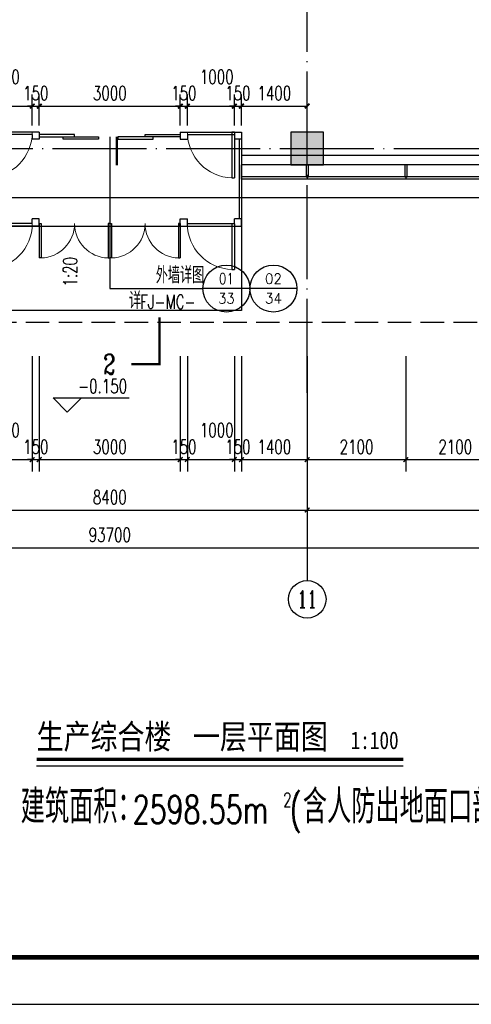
# Model space of a CAD drawing. Extents: x 797781 to 1255204, y 21234 to 1024248.
# Tile 144 of 256: x 940791 to 950399, y 163355 to 184323. Entities that reach past the tile are written whole.
import ezdxf
from ezdxf.enums import TextEntityAlignment as Align

# ---------------------------------------------------------------- set-up
doc = ezdxf.new("R2010")
doc.units = 0
doc.header["$LTSCALE"] = 1000
doc.header["$MEASUREMENT"] = 0
doc.linetypes.add('230303生产综合楼-平面图_t8$0$DASH', pattern=[0.35, 0.25, -0.1])
doc.linetypes.add('230303生产综合楼-平面图_t8$0$DOTE', pattern=[2.42, 2, -0.2, 0.02, -0.2])
for name, color, linetype in [('230303生产综合楼-平面图_t8$0$3T_WOOD', 21, 'Continuous'), ('230303生产综合楼-平面图_t8$0$AXIS', 3, 'Continuous'), ('230303生产综合楼-平面图_t8$0$AXIS_TEXT', 7, 'Continuous'), ('230303生产综合楼-平面图_t8$0$COLUMN', 40, 'Continuous'), ('230303生产综合楼-平面图_t8$0$CURTWALL', 4, 'Continuous'), ('230303生产综合楼-平面图_t8$0$DIM_ELEV', 3, 'Continuous'), ('230303生产综合楼-平面图_t8$0$DIM_IDEN', 3, 'Continuous'), ('230303生产综合楼-平面图_t8$0$DIM_SYMB', 3, 'Continuous'), ('230303生产综合楼-平面图_t8$0$DOTE', 1, '230303生产综合楼-平面图_t8$0$DOTE'), ('230303生产综合楼-平面图_t8$0$PUB_HATCH', 8, 'Continuous'), ('230303生产综合楼-平面图_t8$0$PUB_TEXT', 7, 'Continuous'), ('230303生产综合楼-平面图_t8$0$PUB_TITLE', 4, 'Continuous'), ('230303生产综合楼-平面图_t8$0$WINDOW', 4, 'Continuous'), ('230303生产综合楼-平面图_t8$0$轮廓', 2, 'Continuous'), ('AXIS_TEXT', 7, 'Continuous'), ('DIM_SYMB', 3, 'Continuous'), ('PUB_DIM', 3, 'Continuous'), ('PUB_HATCH', 8, 'Continuous'), ('PUB_TEXT', 7, 'Continuous'), ('STAIR', 2, 'Continuous')]:
    doc.layers.add(name, color=color, linetype=linetype)
doc.styles.add('230303生产综合楼-平面图_t8$0$-黑体', font='simhei.ttf', dxfattribs={"width": 0.8})
doc.styles.add('230303生产综合楼-平面图_t8$0$_TCH_AXIS', font='COMPLEX', dxfattribs={"bigfont": 'GBCBIG'})
doc.styles.add('230303生产综合楼-平面图_t8$0$_TCH_DIM', font='SIMPLEX', dxfattribs={"bigfont": 'GBCBIG'})
doc.styles.add('230303生产综合楼-平面图_T8$0$_TCH_DIM_T3', font='SIMPLEX', dxfattribs={"width": 0.705882, "bigfont": 'GBCBIG'})
doc.styles.add('230303生产综合楼-平面图_t8$0$_TCH_LABEL', font='COMPLEX', dxfattribs={"bigfont": 'GBCBIG'})
doc.styles.add('_TCH_DIM', font='SIMPLEX', dxfattribs={"bigfont": 'GBCBIG'})
doc.styles.add('_TCH_DIM_T3', font='SIMPLEX', dxfattribs={"width": 0.705882, "bigfont": 'GBCBIG'})
doc.styles.add('COMPLEX', font='COMPLEX')
doc.dimstyles.new('230303生产综合楼-平面图_T8$0$_TCH_ARCH&&100', dxfattribs={"dimtxt": 297.5, "dimasz": 100, "dimexe": 250, "dimexo": 300, "dimgap": 126.25, "dimtad": 1, "dimdec": 0, "dimzin": 0, "dimdsep": 46, "dimtxsty": '230303生产综合楼-平面图_T8$0$_TCH_DIM_T3', "dimblk": '230303生产综合楼-平面图_t8$0$_ArchTick', "dimcen": 0.09, "dimclrt": 7, "dimazin": 2, "dimtfac": 1, "dimtdec": 0, "dimtix": 1, "dimtmove": 2, "dimatfit": 3, "dimfxl": 1, "dimtolj": 1, "dimtzin": 0, "dimarcsym": 0})
doc.dimstyles.new('_TCH_ARCH&&100', dxfattribs={"dimtxt": 297.5, "dimasz": 100, "dimexe": 250, "dimexo": 300, "dimgap": 126.25, "dimtad": 1, "dimdec": 0, "dimzin": 0, "dimdsep": 46, "dimtxsty": '_TCH_DIM_T3', "dimblk": 'ARCHTICK', "dimcen": 0.09, "dimclrt": 7, "dimazin": 2, "dimtfac": 1, "dimtdec": 0, "dimtix": 1, "dimtmove": 2, "dimatfit": 3, "dimfxl": 1, "dimtolj": 1, "dimtzin": 0, "dimarcsym": 0})

# ---------------------------------------------------------------- blocks, each defined once
blk = doc.blocks.new('230303生产综合楼-平面图_t8$0$1WZST')
at = {"layer": '230303生产综合楼-平面图_t8$0$3T_WOOD'}
for points in [[(936357, -19196), (936407, -19196), (936407, -18946), (936357, -18946)], [(938457, -19196), (938507, -19196), (938507, -18946), (938457, -18946)]]:
    blk.add_lwpolyline(points, close=True, dxfattribs=at)
for points in [[(936382, -19196), (936382, -19246)], [(938482, -19196), (938482, -19246)]]:
    blk.add_lwpolyline(points, dxfattribs=at)
blk = doc.blocks.new('230303生产综合楼-平面图_t8$0$$DorLib2D$00000002')
for p, q in [((-0.5, 0), (-0.5, 0.4875)), ((-0.475, 0.4875), (-0.5, 0.4875)), ((-0.475, 0), (-0.475, 0.4875)), ((0.475, 0), (0.475, 0.4875)), ((0.475, 0.4875), (0.5, 0.4875)), ((0.5, 0), (0.5, 0.4875)), ((-0.5, 0), (-0.475, 0)), ((0.5, 0), (0.475, 0))]:
    blk.add_line(p, q)
at = {"lineweight": 13}
for centre, start, end in [((-0.4875, 0), 0, 88.53072), ((0.4875, 0), 91.46928, 180)]:
    blk.add_arc(centre, 0.4875, start, end, dxfattribs=at)
blk = doc.blocks.new('230303生产综合楼-平面图_t8$0$4321fgdt43256432')
for p, q in [((749562, 142921, 0), (749524, 142921, 0)), ((749524, 142921, 0), (749524, 142190, 0)), ((749562, 142921, 0), (749562, 142190, 0)), ((749524, 142190, 0), (749562, 142190, 0))]:
    blk.add_line(p, q)
at = {"lineweight": 13}
blk.add_arc((749543, 142921, 0), 731, 180, 268.5307, dxfattribs=at)
blk = doc.blocks.new('230303生产综合楼-平面图_t8$0$A$C6AEF3F5C')
for p, q in [((1400, 350, 0), (1400, -1650, 0)), ((2700, 350, 0), (1400, 350, 0)), ((1400, 350, 0), (1400, 200, 0)), ((2550, 300, 0), (1550, 300, 0)), ((1550, 300, 0), (1550, 200, 0)), ((2550, 300, 0), (2550, 200, 0)), ((2700, 350, 0), (2700, 200, 0)), ((5700, 350, 0), (7000, 350, 0)), ((5700, 350, 0), (5700, 200, 0)), ((5850, 300, 0), (6850, 300, 0)), ((5850, 300, 0), (5850, 200, 0)), ((6850, 300, 0), (6850, 200, 0)), ((7000, 350, 0), (7000, -1650, 0)), ((7000, 350, 0), (7000, 200, 0)), ((1400, 200, 0), (1550, 200, 0)), ((1450, 200, 0), (1450, -1500, 0)), ((2700, 200, 0), (2550, 200, 0)), ((5700, 200, 0), (5850, 200, 0)), ((7000, 200, 0), (6850, 200, 0)), ((6950, 200, 0), (6950, -1500, 0)), ((1400, -650, 0), (1400, -350, 0)), ((1400, -350, 0), (1400, -650, 0)), ((7000, -650, 0), (7000, -350, 0)), ((7000, -350, 0), (7000, -650, 0)), ((1400, -1650, 0), (1400, -1500, 0)), ((1400, -1500, 0), (1550, -1500, 0)), ((2700, -1650, 0), (1400, -1650, 0)), ((1550, -1600, 0), (1550, -1500, 0)), ((2550, -1600, 0), (1550, -1600, 0)), ((2700, -1500, 0), (2550, -1500, 0)), ((2550, -1600, 0), (2550, -1500, 0)), ((2700, -1650, 0), (2700, -1500, 0)), ((5700, -1650, 0), (5700, -1500, 0)), ((5700, -1500, 0), (5850, -1500, 0)), ((5700, -1650, 0), (7000, -1650, 0)), ((5850, -1650, 0), (5850, -1500, 0)), ((5850, -1600, 0), (6850, -1600, 0)), ((7000, -1500, 0), (6850, -1500, 0)), ((6850, -1600, 0), (6850, -1500, 0)), ((7000, -1650, 0), (7000, -1500, 0))]:
    blk.add_line(p, q)
at = {"elevation": 0}
for points in [[(3450, 300), (2700, 300), (2700, 250), (3450, 250)], [(3961, 200), (3211, 200), (3211, 250), (3961, 250)], [(4373, 200), (5123, 200), (5123, 250), (4373, 250)], [(4950, 300), (5700, 300), (5700, 250), (4950, 250)]]:
    blk.add_lwpolyline(points, close=True, dxfattribs=at)
at = {"yscale": 1.333333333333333, "zscale": 1.333333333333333}
for p, xscale in [((1000966, -190212, 0), -1.333333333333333), ((-992566, -190212, 0), 1.333333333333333), ((1000966, -192162, 0), -1.333333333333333), ((-992566, -192162, 0), 1.333333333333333)]:
    blk.add_blockref('230303生产综合楼-平面图_t8$0$4321fgdt43256432', p, dxfattribs=dict(at, xscale=xscale))
at = {"yscale": 1500, "zscale": 1500}
for p, xscale, rotation in [((3450, -1600, 0), 1500, 180.0000000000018), ((4950, -1600, 0), -1500, 180)]:
    blk.add_blockref('230303生产综合楼-平面图_t8$0$$DorLib2D$00000002', p, dxfattribs=dict(at, xscale=xscale, rotation=rotation))
blk = doc.blocks.new('_ArchTick')
at = {"color": 0, "linetype": 'ByBlock', "const_width": 0.4}
blk.add_lwpolyline([(-0.5, -0.5), (0.5, 0.5)], dxfattribs=at)
blk = doc.blocks.new('*D1068')
at = {"layer": 'Defpoints', "color": 0, "transparency": 16777216}
for p in [(941058, 182483), (940058, 181769), (941058, 181769)]:
    blk.add_point(p, dxfattribs=at)
at = {"layer": 'PUB_DIM', "color": 0, "lineweight": -2, "transparency": 16777216}
for p, q in [((940058, 182069), (940058, 182733)), ((941058, 182069), (941058, 182733)), ((940058, 182483), (941058, 182483))]:
    blk.add_line(p, q, dxfattribs=at)
at = {"layer": 'PUB_DIM', "color": 0, "lineweight": -2, "transparency": 16777216, "xscale": 100, "yscale": 100, "zscale": 100, "rotation": 180}
blk.add_blockref('_ArchTick', (940058, 182483), dxfattribs=at)
at = {"layer": 'PUB_DIM', "color": 0, "lineweight": -2, "transparency": 16777216, "xscale": 100, "yscale": 100, "zscale": 100}
blk.add_blockref('_ArchTick', (941058, 182483), dxfattribs=at)
at = {"layer": 'PUB_DIM', "color": 7, "transparency": 16777216, "insert": (940433, 183108), "char_height": 297.5, "attachment_point": 5, "style": '_TCH_DIM_T3'}
blk.add_mtext('\\A1;1000', dxfattribs=at)
blk = doc.blocks.new('*D1069')
at = {"layer": 'Defpoints', "color": 0, "transparency": 16777216}
for p in [(941208, 182483), (941058, 181769), (941208, 181769)]:
    blk.add_point(p, dxfattribs=at)
at = {"layer": 'PUB_DIM', "color": 0, "lineweight": -2, "transparency": 16777216}
for p, q in [((941058, 182069), (941058, 182733)), ((941208, 182069), (941208, 182733)), ((941058, 182483), (940958, 182483)), ((941058, 182483), (941208, 182483)), ((941208, 182483), (941308, 182483))]:
    blk.add_line(p, q, dxfattribs=at)
at = {"layer": 'PUB_DIM', "color": 0, "lineweight": -2, "transparency": 16777216, "xscale": 100, "yscale": 100, "zscale": 100}
blk.add_blockref('_ArchTick', (941058, 182483), dxfattribs=at)
at = {"layer": 'PUB_DIM', "color": 0, "lineweight": -2, "transparency": 16777216, "xscale": 100, "yscale": 100, "zscale": 100, "rotation": 180}
blk.add_blockref('_ArchTick', (941208, 182483), dxfattribs=at)
at = {"layer": 'PUB_DIM', "color": 7, "transparency": 16777216, "insert": (941133, 182758), "char_height": 297.5, "attachment_point": 5, "style": '_TCH_DIM_T3'}
blk.add_mtext('\\A1;150', dxfattribs=at)
blk = doc.blocks.new('*D1070')
at = {"layer": 'Defpoints', "color": 0, "transparency": 16777216}
for p in [(944208, 182483), (941208, 181769), (944208, 181769)]:
    blk.add_point(p, dxfattribs=at)
at = {"layer": 'PUB_DIM', "color": 0, "lineweight": -2, "transparency": 16777216}
for p, q in [((941208, 182069), (941208, 182733)), ((944208, 182069), (944208, 182733)), ((941208, 182483), (944208, 182483))]:
    blk.add_line(p, q, dxfattribs=at)
at = {"layer": 'PUB_DIM', "color": 0, "lineweight": -2, "transparency": 16777216, "xscale": 100, "yscale": 100, "zscale": 100, "rotation": 180}
blk.add_blockref('_ArchTick', (941208, 182483), dxfattribs=at)
at = {"layer": 'PUB_DIM', "color": 0, "lineweight": -2, "transparency": 16777216, "xscale": 100, "yscale": 100, "zscale": 100}
blk.add_blockref('_ArchTick', (944208, 182483), dxfattribs=at)
at = {"layer": 'PUB_DIM', "color": 7, "transparency": 16777216, "insert": (942708, 182758), "char_height": 297.5, "attachment_point": 5, "style": '_TCH_DIM_T3'}
blk.add_mtext('\\A1;3000', dxfattribs=at)
blk = doc.blocks.new('*D1071')
at = {"layer": 'Defpoints', "color": 0, "transparency": 16777216}
for p in [(944358, 182483), (944208, 181769), (944358, 181769)]:
    blk.add_point(p, dxfattribs=at)
at = {"layer": 'PUB_DIM', "color": 0, "lineweight": -2, "transparency": 16777216}
for p, q in [((944208, 182069), (944208, 182733)), ((944358, 182069), (944358, 182733)), ((944208, 182483), (944108, 182483)), ((944208, 182483), (944358, 182483)), ((944358, 182483), (944458, 182483))]:
    blk.add_line(p, q, dxfattribs=at)
at = {"layer": 'PUB_DIM', "color": 0, "lineweight": -2, "transparency": 16777216, "xscale": 100, "yscale": 100, "zscale": 100}
blk.add_blockref('_ArchTick', (944208, 182483), dxfattribs=at)
at = {"layer": 'PUB_DIM', "color": 0, "lineweight": -2, "transparency": 16777216, "xscale": 100, "yscale": 100, "zscale": 100, "rotation": 180}
blk.add_blockref('_ArchTick', (944358, 182483), dxfattribs=at)
at = {"layer": 'PUB_DIM', "color": 7, "transparency": 16777216, "insert": (944283, 182758), "char_height": 297.5, "attachment_point": 5, "style": '_TCH_DIM_T3'}
blk.add_mtext('\\A1;150', dxfattribs=at)
blk = doc.blocks.new('*D1072')
at = {"layer": 'Defpoints', "color": 0, "transparency": 16777216}
for p in [(945358, 182483), (944358, 181769), (945358, 181769)]:
    blk.add_point(p, dxfattribs=at)
at = {"layer": 'PUB_DIM', "color": 0, "lineweight": -2, "transparency": 16777216}
for p, q in [((944358, 182069), (944358, 182733)), ((945358, 182069), (945358, 182733)), ((944358, 182483), (945358, 182483))]:
    blk.add_line(p, q, dxfattribs=at)
at = {"layer": 'PUB_DIM', "color": 0, "lineweight": -2, "transparency": 16777216, "xscale": 100, "yscale": 100, "zscale": 100, "rotation": 180}
blk.add_blockref('_ArchTick', (944358, 182483), dxfattribs=at)
at = {"layer": 'PUB_DIM', "color": 0, "lineweight": -2, "transparency": 16777216, "xscale": 100, "yscale": 100, "zscale": 100}
blk.add_blockref('_ArchTick', (945358, 182483), dxfattribs=at)
at = {"layer": 'PUB_DIM', "color": 7, "transparency": 16777216, "insert": (944983, 183108), "char_height": 297.5, "attachment_point": 5, "style": '_TCH_DIM_T3'}
blk.add_mtext('\\A1;1000', dxfattribs=at)
blk = doc.blocks.new('*D1073')
at = {"layer": 'Defpoints', "color": 0, "transparency": 16777216}
for p in [(945508, 182483), (945358, 181769), (945508, 181769)]:
    blk.add_point(p, dxfattribs=at)
at = {"layer": 'PUB_DIM', "color": 0, "lineweight": -2, "transparency": 16777216}
for p, q in [((945358, 182069), (945358, 182733)), ((945508, 182069), (945508, 182733)), ((945358, 182483), (945258, 182483)), ((945358, 182483), (945508, 182483)), ((945508, 182483), (945608, 182483))]:
    blk.add_line(p, q, dxfattribs=at)
at = {"layer": 'PUB_DIM', "color": 0, "lineweight": -2, "transparency": 16777216, "xscale": 100, "yscale": 100, "zscale": 100}
blk.add_blockref('_ArchTick', (945358, 182483), dxfattribs=at)
at = {"layer": 'PUB_DIM', "color": 0, "lineweight": -2, "transparency": 16777216, "xscale": 100, "yscale": 100, "zscale": 100, "rotation": 180}
blk.add_blockref('_ArchTick', (945508, 182483), dxfattribs=at)
at = {"layer": 'PUB_DIM', "color": 7, "transparency": 16777216, "insert": (945433, 182758), "char_height": 297.5, "attachment_point": 5, "style": '_TCH_DIM_T3'}
blk.add_mtext('\\A1;150', dxfattribs=at)
blk = doc.blocks.new('*D1074')
at = {"layer": 'Defpoints', "color": 0, "transparency": 16777216}
for p in [(946908, 182483), (945508, 181769), (946908, 181769)]:
    blk.add_point(p, dxfattribs=at)
at = {"layer": 'PUB_DIM', "color": 0, "lineweight": -2, "transparency": 16777216}
for p, q in [((945508, 182069), (945508, 182733)), ((946908, 182069), (946908, 182733)), ((945508, 182483), (946908, 182483))]:
    blk.add_line(p, q, dxfattribs=at)
at = {"layer": 'PUB_DIM', "color": 0, "lineweight": -2, "transparency": 16777216, "xscale": 100, "yscale": 100, "zscale": 100, "rotation": 180}
blk.add_blockref('_ArchTick', (945508, 182483), dxfattribs=at)
at = {"layer": 'PUB_DIM', "color": 0, "lineweight": -2, "transparency": 16777216, "xscale": 100, "yscale": 100, "zscale": 100}
blk.add_blockref('_ArchTick', (946908, 182483), dxfattribs=at)
at = {"layer": 'PUB_DIM', "color": 7, "transparency": 16777216, "insert": (946208, 182758), "char_height": 297.5, "attachment_point": 5, "style": '_TCH_DIM_T3'}
blk.add_mtext('\\A1;1400', dxfattribs=at)
blk = doc.blocks.new('230303生产综合楼-平面图_t8$0$_ArchTick')
at = {"color": 0, "linetype": 'ByBlock', "const_width": 0.3}
blk.add_lwpolyline([(-0.5, -0.5), (0.5, 0.5)], dxfattribs=at)
blk = doc.blocks.new('*D1473')
at = {"layer": '230303生产综合楼-平面图_t8$0$AXIS', "color": 0, "lineweight": -2, "transparency": 16777216}
for p, q in [((940058, 177154), (940058, 174704)), ((941058, 177154), (941058, 174704)), ((940058, 174954), (941058, 174954))]:
    blk.add_line(p, q, dxfattribs=at)
at = {"layer": 'Defpoints', "color": 0, "transparency": 16777216}
for p in [(940058, 177454), (941058, 177454), (941058, 174954)]:
    blk.add_point(p, dxfattribs=at)
at = {"layer": '230303生产综合楼-平面图_t8$0$AXIS', "color": 0, "lineweight": -2, "transparency": 16777216, "xscale": 100, "yscale": 100, "zscale": 100, "rotation": 180}
blk.add_blockref('230303生产综合楼-平面图_t8$0$_ArchTick', (940058, 174954), dxfattribs=at)
at = {"layer": '230303生产综合楼-平面图_t8$0$AXIS', "color": 0, "lineweight": -2, "transparency": 16777216, "xscale": 100, "yscale": 100, "zscale": 100}
blk.add_blockref('230303生产综合楼-平面图_t8$0$_ArchTick', (941058, 174954), dxfattribs=at)
at = {"layer": '230303生产综合楼-平面图_t8$0$AXIS', "color": 7, "transparency": 16777216, "insert": (940433, 175579), "char_height": 297.5, "attachment_point": 5, "style": '230303生产综合楼-平面图_T8$0$_TCH_DIM_T3'}
blk.add_mtext('\\A1;1000', dxfattribs=at)
blk = doc.blocks.new('*D1474')
at = {"layer": '230303生产综合楼-平面图_t8$0$AXIS', "color": 0, "lineweight": -2, "transparency": 16777216}
for p, q in [((941058, 177154), (941058, 174704)), ((941208, 177154), (941208, 174704)), ((941058, 174954), (940958, 174954)), ((941058, 174954), (941208, 174954)), ((941208, 174954), (941308, 174954))]:
    blk.add_line(p, q, dxfattribs=at)
at = {"layer": 'Defpoints', "color": 0, "transparency": 16777216}
for p in [(941058, 177454), (941208, 177454), (941208, 174954)]:
    blk.add_point(p, dxfattribs=at)
at = {"layer": '230303生产综合楼-平面图_t8$0$AXIS', "color": 0, "lineweight": -2, "transparency": 16777216, "xscale": 100, "yscale": 100, "zscale": 100}
blk.add_blockref('230303生产综合楼-平面图_t8$0$_ArchTick', (941058, 174954), dxfattribs=at)
at = {"layer": '230303生产综合楼-平面图_t8$0$AXIS', "color": 0, "lineweight": -2, "transparency": 16777216, "xscale": 100, "yscale": 100, "zscale": 100, "rotation": 180}
blk.add_blockref('230303生产综合楼-平面图_t8$0$_ArchTick', (941208, 174954), dxfattribs=at)
at = {"layer": '230303生产综合楼-平面图_t8$0$AXIS', "color": 7, "transparency": 16777216, "insert": (941133, 175229), "char_height": 297.5, "attachment_point": 5, "style": '230303生产综合楼-平面图_T8$0$_TCH_DIM_T3'}
blk.add_mtext('\\A1;150', dxfattribs=at)
blk = doc.blocks.new('*D1475')
at = {"layer": '230303生产综合楼-平面图_t8$0$AXIS', "color": 0, "lineweight": -2, "transparency": 16777216}
for p, q in [((941208, 177154), (941208, 174704)), ((944208, 177154), (944208, 174704)), ((941208, 174954), (944208, 174954))]:
    blk.add_line(p, q, dxfattribs=at)
at = {"layer": 'Defpoints', "color": 0, "transparency": 16777216}
for p in [(941208, 177454), (944208, 177454), (944208, 174954)]:
    blk.add_point(p, dxfattribs=at)
at = {"layer": '230303生产综合楼-平面图_t8$0$AXIS', "color": 0, "lineweight": -2, "transparency": 16777216, "xscale": 100, "yscale": 100, "zscale": 100, "rotation": 180}
blk.add_blockref('230303生产综合楼-平面图_t8$0$_ArchTick', (941208, 174954), dxfattribs=at)
at = {"layer": '230303生产综合楼-平面图_t8$0$AXIS', "color": 0, "lineweight": -2, "transparency": 16777216, "xscale": 100, "yscale": 100, "zscale": 100}
blk.add_blockref('230303生产综合楼-平面图_t8$0$_ArchTick', (944208, 174954), dxfattribs=at)
at = {"layer": '230303生产综合楼-平面图_t8$0$AXIS', "color": 7, "transparency": 16777216, "insert": (942708, 175229), "char_height": 297.5, "attachment_point": 5, "style": '230303生产综合楼-平面图_T8$0$_TCH_DIM_T3'}
blk.add_mtext('\\A1;3000', dxfattribs=at)
blk = doc.blocks.new('*D1476')
at = {"layer": '230303生产综合楼-平面图_t8$0$AXIS', "color": 0, "lineweight": -2, "transparency": 16777216}
for p, q in [((944208, 177154), (944208, 174704)), ((944358, 177154), (944358, 174704)), ((944208, 174954), (944108, 174954)), ((944208, 174954), (944358, 174954)), ((944358, 174954), (944458, 174954))]:
    blk.add_line(p, q, dxfattribs=at)
at = {"layer": 'Defpoints', "color": 0, "transparency": 16777216}
for p in [(944208, 177454), (944358, 177454), (944358, 174954)]:
    blk.add_point(p, dxfattribs=at)
at = {"layer": '230303生产综合楼-平面图_t8$0$AXIS', "color": 0, "lineweight": -2, "transparency": 16777216, "xscale": 100, "yscale": 100, "zscale": 100}
blk.add_blockref('230303生产综合楼-平面图_t8$0$_ArchTick', (944208, 174954), dxfattribs=at)
at = {"layer": '230303生产综合楼-平面图_t8$0$AXIS', "color": 0, "lineweight": -2, "transparency": 16777216, "xscale": 100, "yscale": 100, "zscale": 100, "rotation": 180}
blk.add_blockref('230303生产综合楼-平面图_t8$0$_ArchTick', (944358, 174954), dxfattribs=at)
at = {"layer": '230303生产综合楼-平面图_t8$0$AXIS', "color": 7, "transparency": 16777216, "insert": (944283, 175229), "char_height": 297.5, "attachment_point": 5, "style": '230303生产综合楼-平面图_T8$0$_TCH_DIM_T3'}
blk.add_mtext('\\A1;150', dxfattribs=at)
blk = doc.blocks.new('*D1477')
at = {"layer": '230303生产综合楼-平面图_t8$0$AXIS', "color": 0, "lineweight": -2, "transparency": 16777216}
for p, q in [((944358, 177154), (944358, 174704)), ((945358, 177154), (945358, 174704)), ((944358, 174954), (945358, 174954))]:
    blk.add_line(p, q, dxfattribs=at)
at = {"layer": 'Defpoints', "color": 0, "transparency": 16777216}
for p in [(944358, 177454), (945358, 177454), (945358, 174954)]:
    blk.add_point(p, dxfattribs=at)
at = {"layer": '230303生产综合楼-平面图_t8$0$AXIS', "color": 0, "lineweight": -2, "transparency": 16777216, "xscale": 100, "yscale": 100, "zscale": 100, "rotation": 180}
blk.add_blockref('230303生产综合楼-平面图_t8$0$_ArchTick', (944358, 174954), dxfattribs=at)
at = {"layer": '230303生产综合楼-平面图_t8$0$AXIS', "color": 0, "lineweight": -2, "transparency": 16777216, "xscale": 100, "yscale": 100, "zscale": 100}
blk.add_blockref('230303生产综合楼-平面图_t8$0$_ArchTick', (945358, 174954), dxfattribs=at)
at = {"layer": '230303生产综合楼-平面图_t8$0$AXIS', "color": 7, "transparency": 16777216, "insert": (944983, 175579), "char_height": 297.5, "attachment_point": 5, "style": '230303生产综合楼-平面图_T8$0$_TCH_DIM_T3'}
blk.add_mtext('\\A1;1000', dxfattribs=at)
blk = doc.blocks.new('*D1478')
at = {"layer": '230303生产综合楼-平面图_t8$0$AXIS', "color": 0, "lineweight": -2, "transparency": 16777216}
for p, q in [((945358, 177154), (945358, 174704)), ((945508, 177154), (945508, 174704)), ((945358, 174954), (945258, 174954)), ((945358, 174954), (945508, 174954)), ((945508, 174954), (945608, 174954))]:
    blk.add_line(p, q, dxfattribs=at)
at = {"layer": 'Defpoints', "color": 0, "transparency": 16777216}
for p in [(945358, 177454), (945508, 177454), (945508, 174954)]:
    blk.add_point(p, dxfattribs=at)
at = {"layer": '230303生产综合楼-平面图_t8$0$AXIS', "color": 0, "lineweight": -2, "transparency": 16777216, "xscale": 100, "yscale": 100, "zscale": 100}
blk.add_blockref('230303生产综合楼-平面图_t8$0$_ArchTick', (945358, 174954), dxfattribs=at)
at = {"layer": '230303生产综合楼-平面图_t8$0$AXIS', "color": 0, "lineweight": -2, "transparency": 16777216, "xscale": 100, "yscale": 100, "zscale": 100, "rotation": 180}
blk.add_blockref('230303生产综合楼-平面图_t8$0$_ArchTick', (945508, 174954), dxfattribs=at)
at = {"layer": '230303生产综合楼-平面图_t8$0$AXIS', "color": 7, "transparency": 16777216, "insert": (945433, 175229), "char_height": 297.5, "attachment_point": 5, "style": '230303生产综合楼-平面图_T8$0$_TCH_DIM_T3'}
blk.add_mtext('\\A1;150', dxfattribs=at)
blk = doc.blocks.new('*D1479')
at = {"layer": '230303生产综合楼-平面图_t8$0$AXIS', "color": 0, "lineweight": -2, "transparency": 16777216}
for p, q in [((945508, 177154), (945508, 174704)), ((946908, 177154), (946908, 174704)), ((945508, 174954), (946908, 174954))]:
    blk.add_line(p, q, dxfattribs=at)
at = {"layer": 'Defpoints', "color": 0, "transparency": 16777216}
for p in [(945508, 177454), (946908, 177454), (946908, 174954)]:
    blk.add_point(p, dxfattribs=at)
at = {"layer": '230303生产综合楼-平面图_t8$0$AXIS', "color": 0, "lineweight": -2, "transparency": 16777216, "xscale": 100, "yscale": 100, "zscale": 100, "rotation": 180}
blk.add_blockref('230303生产综合楼-平面图_t8$0$_ArchTick', (945508, 174954), dxfattribs=at)
at = {"layer": '230303生产综合楼-平面图_t8$0$AXIS', "color": 0, "lineweight": -2, "transparency": 16777216, "xscale": 100, "yscale": 100, "zscale": 100}
blk.add_blockref('230303生产综合楼-平面图_t8$0$_ArchTick', (946908, 174954), dxfattribs=at)
at = {"layer": '230303生产综合楼-平面图_t8$0$AXIS', "color": 7, "transparency": 16777216, "insert": (946208, 175229), "char_height": 297.5, "attachment_point": 5, "style": '230303生产综合楼-平面图_T8$0$_TCH_DIM_T3'}
blk.add_mtext('\\A1;1400', dxfattribs=at)
blk = doc.blocks.new('*D1480')
at = {"layer": '230303生产综合楼-平面图_t8$0$AXIS', "color": 0, "lineweight": -2, "transparency": 16777216}
for p, q in [((946908, 177154), (946908, 174704)), ((949008, 177154), (949008, 174704)), ((946908, 174954), (949008, 174954))]:
    blk.add_line(p, q, dxfattribs=at)
at = {"layer": 'Defpoints', "color": 0, "transparency": 16777216}
for p in [(946908, 177454), (949008, 177454), (949008, 174954)]:
    blk.add_point(p, dxfattribs=at)
at = {"layer": '230303生产综合楼-平面图_t8$0$AXIS', "color": 0, "lineweight": -2, "transparency": 16777216, "xscale": 100, "yscale": 100, "zscale": 100, "rotation": 180}
blk.add_blockref('230303生产综合楼-平面图_t8$0$_ArchTick', (946908, 174954), dxfattribs=at)
at = {"layer": '230303生产综合楼-平面图_t8$0$AXIS', "color": 0, "lineweight": -2, "transparency": 16777216, "xscale": 100, "yscale": 100, "zscale": 100}
blk.add_blockref('230303生产综合楼-平面图_t8$0$_ArchTick', (949008, 174954), dxfattribs=at)
at = {"layer": '230303生产综合楼-平面图_t8$0$AXIS', "color": 7, "transparency": 16777216, "insert": (947958, 175229), "char_height": 297.5, "attachment_point": 5, "style": '230303生产综合楼-平面图_T8$0$_TCH_DIM_T3'}
blk.add_mtext('\\A1;2100', dxfattribs=at)
blk = doc.blocks.new('*D1481')
at = {"layer": '230303生产综合楼-平面图_t8$0$AXIS', "color": 0, "lineweight": -2, "transparency": 16777216}
for p, q in [((949008, 177154), (949008, 174704)), ((951108, 177154), (951108, 174704)), ((949008, 174954), (951108, 174954))]:
    blk.add_line(p, q, dxfattribs=at)
at = {"layer": 'Defpoints', "color": 0, "transparency": 16777216}
for p in [(949008, 177454), (951108, 177454), (951108, 174954)]:
    blk.add_point(p, dxfattribs=at)
at = {"layer": '230303生产综合楼-平面图_t8$0$AXIS', "color": 0, "lineweight": -2, "transparency": 16777216, "xscale": 100, "yscale": 100, "zscale": 100, "rotation": 180}
blk.add_blockref('230303生产综合楼-平面图_t8$0$_ArchTick', (949008, 174954), dxfattribs=at)
at = {"layer": '230303生产综合楼-平面图_t8$0$AXIS', "color": 0, "lineweight": -2, "transparency": 16777216, "xscale": 100, "yscale": 100, "zscale": 100}
blk.add_blockref('230303生产综合楼-平面图_t8$0$_ArchTick', (951108, 174954), dxfattribs=at)
at = {"layer": '230303生产综合楼-平面图_t8$0$AXIS', "color": 7, "transparency": 16777216, "insert": (950058, 175229), "char_height": 297.5, "attachment_point": 5, "style": '230303生产综合楼-平面图_T8$0$_TCH_DIM_T3'}
blk.add_mtext('\\A1;2100', dxfattribs=at)
blk = doc.blocks.new('*D1507')
at = {"layer": '230303生产综合楼-平面图_t8$0$AXIS', "color": 0, "lineweight": -2, "transparency": 16777216}
for p, q in [((938508, 176079), (938508, 173629)), ((946908, 176079), (946908, 173629)), ((938508, 173879), (946908, 173879))]:
    blk.add_line(p, q, dxfattribs=at)
at = {"layer": 'Defpoints', "color": 0, "transparency": 16777216}
for p in [(938508, 176379), (946908, 176379), (946908, 173879)]:
    blk.add_point(p, dxfattribs=at)
at = {"layer": '230303生产综合楼-平面图_t8$0$AXIS', "color": 0, "lineweight": -2, "transparency": 16777216, "xscale": 100, "yscale": 100, "zscale": 100, "rotation": 180}
blk.add_blockref('230303生产综合楼-平面图_t8$0$_ArchTick', (938508, 173879), dxfattribs=at)
at = {"layer": '230303生产综合楼-平面图_t8$0$AXIS', "color": 0, "lineweight": -2, "transparency": 16777216, "xscale": 100, "yscale": 100, "zscale": 100}
blk.add_blockref('230303生产综合楼-平面图_t8$0$_ArchTick', (946908, 173879), dxfattribs=at)
at = {"layer": '230303生产综合楼-平面图_t8$0$AXIS', "color": 7, "transparency": 16777216, "insert": (942708, 174154), "char_height": 297.5, "attachment_point": 5, "style": '230303生产综合楼-平面图_T8$0$_TCH_DIM_T3'}
blk.add_mtext('\\A1;8400', dxfattribs=at)
blk = doc.blocks.new('*D1508')
at = {"layer": '230303生产综合楼-平面图_t8$0$AXIS', "color": 0, "lineweight": -2, "transparency": 16777216}
for p, q in [((946908, 176079), (946908, 173629)), ((955308, 176079), (955308, 173629)), ((946908, 173879), (955308, 173879))]:
    blk.add_line(p, q, dxfattribs=at)
at = {"layer": 'Defpoints', "color": 0, "transparency": 16777216}
for p in [(946908, 176379), (955308, 176379), (955308, 173879)]:
    blk.add_point(p, dxfattribs=at)
at = {"layer": '230303生产综合楼-平面图_t8$0$AXIS', "color": 0, "lineweight": -2, "transparency": 16777216, "xscale": 100, "yscale": 100, "zscale": 100, "rotation": 180}
blk.add_blockref('230303生产综合楼-平面图_t8$0$_ArchTick', (946908, 173879), dxfattribs=at)
at = {"layer": '230303生产综合楼-平面图_t8$0$AXIS', "color": 0, "lineweight": -2, "transparency": 16777216, "xscale": 100, "yscale": 100, "zscale": 100}
blk.add_blockref('230303生产综合楼-平面图_t8$0$_ArchTick', (955308, 173879), dxfattribs=at)
at = {"layer": '230303生产综合楼-平面图_t8$0$AXIS', "color": 7, "transparency": 16777216, "insert": (951108, 174154), "char_height": 297.5, "attachment_point": 5, "style": '230303生产综合楼-平面图_T8$0$_TCH_DIM_T3'}
blk.add_mtext('\\A1;8400', dxfattribs=at)
blk = doc.blocks.new('*D1514')
at = {"layer": '230303生产综合楼-平面图_t8$0$AXIS', "color": 0, "lineweight": -2, "transparency": 16777216}
for p, q in [((895858, 176079), (895858, 172829)), ((989558, 176079), (989558, 172829)), ((895858, 173079), (989558, 173079))]:
    blk.add_line(p, q, dxfattribs=at)
at = {"layer": 'Defpoints', "color": 0, "transparency": 16777216}
for p in [(895858, 176379), (989558, 176379), (989558, 173079)]:
    blk.add_point(p, dxfattribs=at)
at = {"layer": '230303生产综合楼-平面图_t8$0$AXIS', "color": 0, "lineweight": -2, "transparency": 16777216, "xscale": 100, "yscale": 100, "zscale": 100, "rotation": 180}
blk.add_blockref('230303生产综合楼-平面图_t8$0$_ArchTick', (895858, 173079), dxfattribs=at)
at = {"layer": '230303生产综合楼-平面图_t8$0$AXIS', "color": 0, "lineweight": -2, "transparency": 16777216, "xscale": 100, "yscale": 100, "zscale": 100}
blk.add_blockref('230303生产综合楼-平面图_t8$0$_ArchTick', (989558, 173079), dxfattribs=at)
at = {"layer": '230303生产综合楼-平面图_t8$0$AXIS', "color": 7, "transparency": 16777216, "insert": (942708, 173354), "char_height": 297.5, "attachment_point": 5, "style": '230303生产综合楼-平面图_T8$0$_TCH_DIM_T3'}
blk.add_mtext('\\A1;93700', dxfattribs=at)
blk = doc.blocks.new('_AXISO')
blk.add_circle((0, 0), 0.5)
at = {"layer": 'AXIS_TEXT', "style": 'COMPLEX', "width": 1.041667}
blk.add_attdef('A', text='', height=0.56, dxfattribs=at).set_placement((-0.25, -0.28), (0.25, -0.28), align=Align.FIT)
blk = doc.blocks.new('_FZH')
blk.add_lwpolyline([(-0.5, -0.5), (0.5, -0.5), (0.5, 0.5), (-0.5, 0.5)], close=True)
at = {"layer": 'PUB_HATCH'}
blk.add_solid([(-0.5, -0.5), (0.5, -0.5), (-0.5, 0.5), (0.5, 0.5)], dxfattribs=at)

msp = doc.modelspace()

# ---------------------------------------------------------------- linework, layer by layer
at = {"layer": '230303生产综合楼-平面图_t8$0$AXIS'}
msp.add_line((946908, 176379.2), (946908, 172379.2), dxfattribs=at)
at = {"layer": '230303生产综合楼-平面图_t8$0$CURTWALL'}
for points in [[(989258, 187429.2), (989258, 178578.7), (963723.5, 181229.2), (945508, 181229.2)], [(967907, 180543.6), (963710.6, 180979.2), (945508, 180979.2)], [(967902.1, 180493.8), (963708, 180929.2), (945508, 180929.2)]]:
    msp.add_lwpolyline(points, dxfattribs=at)
at = {"layer": '230303生产综合楼-平面图_t8$0$DIM_ELEV'}
for p, q in [((941803.2, 175967), (941503.2, 176267)), ((941503.2, 176267), (943123.2, 176267)), ((941803.2, 175967), (942103.2, 176267))]:
    msp.add_line(p, q, dxfattribs=at)
at = {"layer": '230303生产综合楼-平面图_t8$0$DIM_IDEN'}
for p, q in [((942708, 181829.2), (942708, 178596.1)), ((942708, 178596.1), (944689.2, 178596.1)), ((945689.2, 178596.1), (944689.2, 178596.1)), ((946689.2, 178596.1), (945689.2, 178596.1))]:
    msp.add_line(p, q, dxfattribs=at)
at = {"layer": '230303生产综合楼-平面图_t8$0$DIM_IDEN', "const_width": 50}
msp.add_lwpolyline([(942858, 181829.2), (942858, 181218.7)], dxfattribs=at)
at = {"layer": '230303生产综合楼-平面图_t8$0$DIM_IDEN'}
for centre in [(945189.2, 178596.1), (946189.2, 178596.1)]:
    msp.add_circle(centre, 500, dxfattribs=at)
at = {"layer": '230303生产综合楼-平面图_t8$0$DIM_SYMB'}
for points, const_width in [([(943768.6, 177986), (943768.6, 176986), (943168.6, 176986)], 50), ([(941150.1, 168571.4), (948952.8, 168571.4)], 70)]:
    msp.add_lwpolyline(points, dxfattribs=dict(at, const_width=const_width))
msp.add_lwpolyline([(941150.1, 168431.4), (948952.8, 168431.4)], dxfattribs=at)
at = {"layer": '230303生产综合楼-平面图_t8$0$DOTE'}
for p, q in [((946908, 176379.2), (946908, 207979.2)), ((895508, 181579.2), (989908, 181579.2))]:
    msp.add_line(p, q, dxfattribs=at)
at = {"layer": '230303生产综合楼-平面图_t8$0$PUB_HATCH', "color": 8}
for points in [[(982608, 179470), (963733.9, 181429.2), (945508, 181429.2)], [(954658, 181429.2), (945508, 181429.2)]]:
    msp.add_lwpolyline(points, dxfattribs=at)
at = {"layer": '230303生产综合楼-平面图_t8$0$PUB_TITLE'}
msp.add_lwpolyline([(881593.5, 163355.1), (1007693.5, 163355.1), (1007693.5, 222755.1), (881593.5, 222755.1)], close=True, dxfattribs=at)
at = {"layer": '230303生产综合楼-平面图_t8$0$PUB_TITLE', "const_width": 100}
msp.add_lwpolyline([(884093.5, 164355.1), (1006693.5, 164355.1), (1006693.5, 221755.1), (884093.5, 221755.1)], close=True, dxfattribs=at)
at = {"layer": '230303生产综合楼-平面图_t8$0$轮廓', "linetype": '230303生产综合楼-平面图_t8$0$DASH', "ltscale": 2}
msp.add_lwpolyline([(895458, 180598.9), (921321.3, 177879.2), (989958, 177879.2)], dxfattribs=at)
at = {"layer": 'DIM_SYMB'}
msp.add_lwpolyline([(942120.2, 179289.5, 0, 0, 0), (942120.2, 178655.2, 80, 0, 0), (942120.2, 178355.2, 0, 0, 0)], format="xyseb", dxfattribs=at)
at = {"layer": 'PUB_HATCH'}
msp.add_lwpolyline([(895458, 208379.2), (964094.7, 208379.2), (989958, 205659.4), (989958, 177801.7), (964021.3, 180529.2), (895458, 180529.2)], close=True, dxfattribs=at)
at = {"layer": 'STAIR', "color": 2, "elevation": 0}
msp.add_lwpolyline([(939908, 179929.2), (945508, 179929.2), (945508, 178129.2), (939908, 178129.2)], close=True, dxfattribs=at)

# ---------------------------------------------------------------- block references
msp.add_blockref('230303生产综合楼-平面图_t8$0$1WZST', (10526.3, 200175.3))
at = {"layer": '230303生产综合楼-平面图_t8$0$AXIS'}
ref = msp.add_blockref('_AXISO', (946908, 171979.2), dxfattribs=dict(at, xscale=800, yscale=800, zscale=800))
ref.add_attrib('A', '11', dxfattribs={"layer": '230303生产综合楼-平面图_t8$0$AXIS_TEXT', "ltscale": 2, "height": 368.76, "style": '230303生产综合楼-平面图_t8$0$_TCH_AXIS'}).set_placement((946697.3, 171794.8), (947118.7, 171794.8), align=Align.FIT)
at = {"layer": '230303生产综合楼-平面图_t8$0$COLUMN', "xscale": 700, "yscale": 700, "zscale": 700, "rotation": 270}
msp.add_blockref('_FZH', (946908, 181579.2), dxfattribs=at)
at = {"layer": '230303生产综合楼-平面图_t8$0$WINDOW'}
msp.add_blockref('230303生产综合楼-平面图_t8$0$A$C6AEF3F5C', (938508, 181579.2), dxfattribs=at)

# ---------------------------------------------------------------- texts
at = {"layer": '230303生产综合楼-平面图_t8$0$PUB_TEXT', "width": 0.705882}
for s, height, style, p in [('2', 425, '230303生产综合楼-平面图_t8$0$_TCH_LABEL', (942568.6, 176773.5)), ('-0.150', 297.5, '230303生产综合楼-平面图_t8$0$_TCH_DIM', (942033.2, 176372)), ('2598.55m', 595, '230303生产综合楼-平面图_t8$0$_TCH_DIM', (943195.5, 167207.6)), ('2', 297.5, '230303生产综合楼-平面图_t8$0$_TCH_DIM', (946395.5, 167557.6)), ('(', 595, '230303生产综合楼-平面图_t8$0$_TCH_DIM', (946535.5, 167207.6))]:
    msp.add_text(s, height=height, dxfattribs=dict(at, style=style)).set_placement(p)
at = {"layer": '230303生产综合楼-平面图_t8$0$PUB_TEXT', "style": '230303生产综合楼-平面图_t8$0$_TCH_DIM'}
for s, p in [('建筑面积：', (940812.5, 167207.6)), ('含人防出地面口部', (946815.5, 167207.6))]:
    msp.add_text(s, height=714.89, dxfattribs=at).set_placement(p)
at = {"layer": 'PUB_TEXT', "style": '_TCH_DIM', "width": 0.705882}
msp.add_text('1:20', height=297.5, rotation=90, dxfattribs=at).set_placement((942015.2, 178639.5))
at = {"layer": 'PUB_TEXT', "style": '230303生产综合楼-平面图_t8$0$_TCH_DIM'}
for s, height, p in [('外墙详图', 357.45, (943686.9, 178704.9)), ('详', 357.4, (943115.9, 178163.5))]:
    msp.add_text(s, height=height, dxfattribs=at).set_placement(p)
at = {"layer": 'PUB_TEXT', "style": '230303生产综合楼-平面图_t8$0$_TCH_LABEL'}
for s, height, p, p2 in [('01', 230.99, (945029.7, 178693.3), (945348.7, 178693.3)), ('02', 219.66, (946011.4, 178695.2), (946367, 178695.2)), ('33', 221.93, (945014.9, 178275.5), (945363.6, 178275.5)), ('34', 217.39, (946008.1, 178279.3), (946370.4, 178279.3))]:
    msp.add_text(s, height=height, dxfattribs=at).set_placement(p, p2, align=Align.FIT)
at = {"layer": 'PUB_TEXT'}
for s, height, style, width, p in [('FJ-MC-', 297.5, '230303生产综合楼-平面图_t8$0$_TCH_DIM', 0.705882, (943354.2, 178163.5)), ('生产综合楼', 525.74, '230303生产综合楼-平面图_t8$0$-黑体', 0.8, (941150.1, 168794.1)), ('一层平面图', 525.74, '230303生产综合楼-平面图_t8$0$-黑体', 0.8, (944477, 168794.1)), ('1:100', 375.53, '230303生产综合楼-平面图_t8$0$-黑体', 0.8, (947831.7, 168791.1))]:
    msp.add_text(s, height=height, dxfattribs=dict(at, style=style, width=width)).set_placement(p)

# ---------------------------------------------------------------- dimensions: what is measured, and where the dimension line sits
at = {"layer": '230303生产综合楼-平面图_t8$0$AXIS'}
for base, p1, p2, picture, middle in [((941058, 174954.2), (940058, 177454.2), (941058, 177454.2), '*D1473', (940433, 175579.2)), ((945358, 174954.2), (944358, 177454.2), (945358, 177454.2), '*D1477', (944983, 175579.2))]:
    dim = msp.add_linear_dim(base=base, p1=p1, p2=p2, angle=0, dimstyle='230303生产综合楼-平面图_T8$0$_TCH_ARCH&&100', dxfattribs=at)
    dim.commit()
    dim.dimension.update_dxf_attribs({"geometry": picture, "text_midpoint": middle, "dimtype": 161})
for p1, p2, distance, picture, middle in [((941058, 177454.2), (941208, 177454.2), -2500, '*D1474', (941133, 175229.2)), ((941208, 177454.2), (944208, 177454.2), -2500, '*D1475', (942708, 175229.2)), ((944208, 177454.2), (944358, 177454.2), -2500, '*D1476', (944283, 175229.2)), ((945358, 177454.2), (945508, 177454.2), -2500, '*D1478', (945433, 175229.2)), ((945508, 177454.2), (946908, 177454.2), -2500, '*D1479', (946208, 175229.2)), ((946908, 177454.2), (949008, 177454.2), -2500, '*D1480', (947958, 175229.2)), ((949008, 177454.2), (951108, 177454.2), -2500, '*D1481', (950058, 175229.2)), ((895858, 176379.2), (989558, 176379.2), -3300, '*D1514', (942708, 173354.2)), ((938508, 176379.2), (946908, 176379.2), -2500, '*D1507', (942708, 174154.2)), ((946908, 176379.2), (955308, 176379.2), -2500, '*D1508', (951108, 174154.2))]:
    dim = msp.add_aligned_dim(p1=p1, p2=p2, distance=distance, dimstyle='230303生产综合楼-平面图_T8$0$_TCH_ARCH&&100', dxfattribs=at)
    dim.commit()
    dim.dimension.update_dxf_attribs({"geometry": picture, "text_midpoint": middle})
at = {"layer": 'PUB_DIM'}
for base, p1, p2, picture, middle in [((941058, 182482.8), (940058, 181769.4), (941058, 181769.4), '*D1068', (940433, 183107.8)), ((945358, 182482.8), (944358, 181769.4), (945358, 181769.4), '*D1072', (944983, 183107.8))]:
    dim = msp.add_linear_dim(base=base, p1=p1, p2=p2, angle=0, dimstyle='_TCH_ARCH&&100', dxfattribs=at)
    dim.commit()
    dim.dimension.update_dxf_attribs({"geometry": picture, "text_midpoint": middle, "dimtype": 161})
for p1, p2, picture, middle in [((941058, 181769.4), (941208, 181769.4), '*D1069', (941133, 182757.8)), ((941208, 181769.4), (944208, 181769.4), '*D1070', (942708, 182757.8)), ((944208, 181769.4), (944358, 181769.4), '*D1071', (944283, 182757.8)), ((945358, 181769.4), (945508, 181769.4), '*D1073', (945433, 182757.8)), ((945508, 181769.4), (946908, 181769.4), '*D1074', (946208, 182757.8))]:
    dim = msp.add_aligned_dim(p1=p1, p2=p2, distance=713.4, dimstyle='_TCH_ARCH&&100', dxfattribs=at)
    dim.commit()
    dim.dimension.update_dxf_attribs({"geometry": picture, "text_midpoint": middle})

doc.saveas('drawing.dxf')
